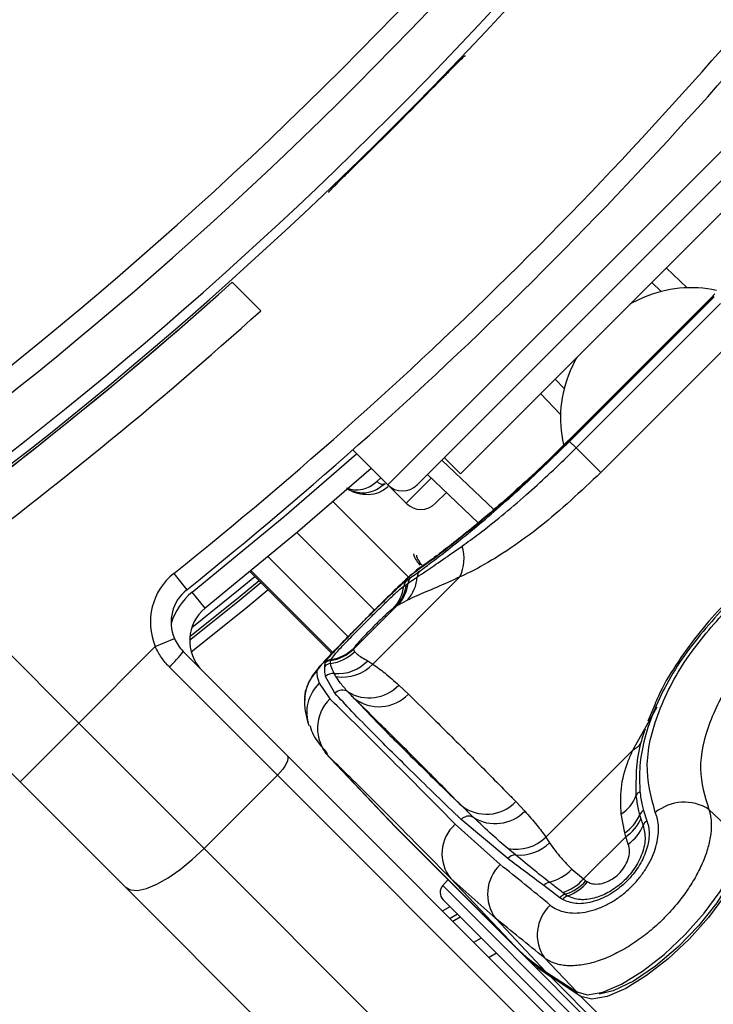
# Model space of a CAD drawing. Header units: millimetres. Extents: x 20 to 22981, y 40 to 19992.
# Tile 88 of 143: x 6835 to 6902, y 14519 to 14613. Entities that reach past the tile are written whole.
import ezdxf

# ---------------------------------------------------------------- set-up
doc = ezdxf.new("R2010")
doc.units = ezdxf.units.MM
doc.header["$LTSCALE"] = 2
doc.layers.add('COMPONENT_GEOMETRY', color=7, linetype='Continuous')
doc.styles.add('SLDTEXTSTYLE0', font='TXT', dxfattribs={"width": 0.75})
doc.dimstyles.new('SLDDIMSTYLE0', dxfattribs={"dimtxt": 100, "dimasz": 6.604, "dimexe": 0, "dimexo": 0.0625, "dimgap": 25, "dimtad": 0, "dimtih": 1, "dimtoh": 1, "dimdec": 0, "dimrnd": 1e-09, "dimzin": 12, "dimdsep": 46, "dimtxsty": 'SLDTEXTSTYLE0', "dimsah": 1, "dimcen": 0.09, "dimadec": 0, "dimazin": 3, "dimtfac": 1, "dimtdec": 0, "dimtofl": 0, "dimtmove": 0, "dimatfit": 3, "dimfxl": 1, "dimfrac": 2, "dimtolj": 1, "dimtzin": 12, "dimarcsym": 0})

# ---------------------------------------------------------------- blocks, each defined once
blk = doc.blocks.new('_D_3')
at = {"layer": 'COMPONENT_GEOMETRY', "color": 7}
for p, q in [((7626.606, 16889.951), (7596.137, 16889.951)), ((7596.137, 16889.951), (7596.137, 16731.201)), ((7993.134, 16889.951), (8023.603, 16889.951)), ((8023.603, 16889.951), (8023.603, 16731.201)), ((6620.486, 11970.81), (6620.486, 16752.273)), ((6938.092, 11970.81), (6938.092, 16752.273)), ((6620.486, 16745.923), (6938.092, 16745.923)), ((6938.092, 16745.923), (7543.591, 16745.923)), ((7596.137, 16731.201), (7626.606, 16731.201)), ((8023.603, 16731.201), (7993.134, 16731.201))]:
    blk.add_line(p, q, dxfattribs=at)
for points in [[(6620.486, 16745.923), (6627.09, 16744.907), (6627.09, 16746.939)], [(6938.092, 16745.923), (6931.488, 16746.939), (6931.488, 16744.907)]]:
    blk.add_solid(points, dxfattribs=at)
at = {"layer": 'COMPONENT_GEOMETRY', "color": 7, "char_height": 100, "attachment_point": 1, "style": 'SLDTEXTSTYLE0'}
for s, insert in [('6.25in', (7626.606, 16860.108)), ('159mm', (7574.037, 16710.489))]:
    blk.add_mtext(s, dxfattribs=dict(at, insert=insert))

msp = doc.modelspace()

# ---------------------------------------------------------------- linework, layer by layer
at = {"color": 7, "linetype": 'Continuous', "lineweight": 25}
for p, q in [((6878.063, 14609.971), (6878.127, 14609.972)), ((6873.476, 14568.645), (6906.286, 14601.454)), ((6864.959, 14596.804), (6864.959, 14596.867)), ((6905.225, 14597.283), (6877.648, 14569.705)), ((6858.397, 14585.421), (6855.635, 14588.183)), ((6897.016, 14587.269), (6896.09, 14588.147)), ((6902.183, 14587.05), (6901.995, 14586.862)), ((6902.003, 14586.854), (6888.076, 14572.927)), ((6902.033, 14586.824), (6888.106, 14572.897)), ((6888.174, 14572.83), (6902.101, 14586.756)), ((6888.804, 14572.2), (6902.73, 14586.127)), ((6902.003, 14586.853), (6902.033, 14586.824)), ((6905.109, 14583.748), (6891.183, 14569.821)), ((6886.783, 14578.84), (6887.662, 14577.914)), ((6888.069, 14572.935), (6887.498, 14572.367)), ((6888.174, 14572.83), (6888.804, 14572.2)), ((6867.282, 14572.01), (6870.647, 14568.645)), ((6891.183, 14569.821), (6888.804, 14572.2)), ((6876.092, 14571.261), (6877.648, 14569.705)), ((6879.368, 14564.982), (6874.465, 14569.634)), ((6870.647, 14568.645), (6872.432, 14566.86)), ((6876.296, 14567.897), (6875.261, 14566.861)), ((6826.842, 14559.7), (6840.854, 14545.688)), ((6850.013, 14560.095), (6851.262, 14558.533)), ((6857.375, 14560.257), (6865.244, 14552.389)), ((6877.599, 14559.768), (6869.206, 14551.375)), ((6872.459, 14559.42), (6872.852, 14559.697)), ((6872.198, 14558.877), (6872.451, 14559.053)), ((6872.451, 14559.053), (6872.601, 14559.157)), ((6853.047, 14556.749), (6851.798, 14558.311)), ((6867.357, 14552.822), (6871.43, 14556.895)), ((6871.43, 14556.895), (6871.151, 14556.708)), ((6871.593, 14557.004), (6871.43, 14556.895)), ((6872.553, 14557.536), (6871.593, 14557.004)), ((6835.197, 14540.031), (6820.738, 14554.49)), ((6848.235, 14553.069), (6850.077, 14553.849)), ((6848.235, 14553.069), (6840.854, 14545.688)), ((6867.365, 14552.871), (6867.357, 14552.822)), ((6867.377, 14552.905), (6867.365, 14552.871)), ((6850.932, 14552.581), (6860.948, 14542.564)), ((6867.357, 14552.822), (6867.432, 14552.56)), ((6860.018, 14540.666), (6849.584, 14551.1)), ((6864.565, 14551.144), (6864.605, 14551.482)), ((6864.605, 14551.482), (6864.629, 14551.542)), ((6865.149, 14551.711), (6865.157, 14551.76)), ((6865.157, 14551.76), (6865.178, 14551.814)), ((6868.71, 14551.686), (6869.206, 14551.375)), ((6865.554, 14548.559), (6864.658, 14550.177)), ((6865.655, 14550.168), (6865.491, 14550.458)), ((6864.025, 14549.515), (6865.059, 14548.021)), ((6871.712, 14549.339), (6872.631, 14548.481)), ((6896.385, 14547.453), (6895.718, 14545.861)), ((6835.197, 14540.031), (6840.854, 14545.688)), ((6840.854, 14545.688), (6852.947, 14533.595)), ((6860.948, 14542.564), (6920.922, 14482.59)), ((6864.576, 14542.86), (6870.771, 14536.31)), ((6864.938, 14542.488), (6871.133, 14535.937)), ((6885.889, 14534.692), (6894.282, 14543.085)), ((6860.018, 14540.666), (6852.947, 14533.595)), ((6919.992, 14480.692), (6860.018, 14540.666)), ((6845.355, 14529.873), (6835.197, 14540.031)), ((6882.995, 14538.117), (6883.854, 14537.198)), ((6893.494, 14535.102), (6893.157, 14536.931)), ((6894.93, 14536.828), (6895.036, 14536.468)), ((6895.296, 14537.252), (6895.625, 14536.254)), ((6901.606, 14537.364), (6904.613, 14534.515)), ((6871.133, 14535.937), (6882.925, 14524.146)), ((6871.133, 14535.937), (6871.144, 14535.927)), ((6871.144, 14535.927), (6882.935, 14524.135)), ((6877.15, 14535.931), (6881.498, 14532.042)), ((6882.212, 14532.624), (6877.721, 14536.393)), ((6895.036, 14536.468), (6895.265, 14535.81)), ((6883.323, 14523.725), (6871.531, 14535.517)), ((6893.591, 14534.733), (6893.494, 14535.102)), ((6885.889, 14534.692), (6886.253, 14534.143)), ((6893.591, 14534.733), (6889.519, 14530.661)), ((6893.838, 14534.021), (6893.591, 14534.733)), ((6852.947, 14533.595), (6912.921, 14473.621)), ((6882.972, 14532.976), (6882.226, 14533.598)), ((6888.396, 14531.596), (6889.519, 14530.661)), ((6876.455, 14530.593), (6875.951, 14530.033)), ((6881.05, 14526.849), (6876.73, 14530.696)), ((6876.73, 14530.696), (6882.925, 14524.146)), ((6889.519, 14530.661), (6889.753, 14530.483)), ((6905.329, 14469.899), (6845.355, 14529.873)), ((6887.235, 14528.853), (6885.686, 14530.023)), ((6887.737, 14529.18), (6887.501, 14529.359)), ((6875.987, 14528.657), (6890.081, 14514.563)), ((6887.492, 14528.682), (6887.235, 14528.853)), ((6876.906, 14526.607), (6877.621, 14527.022)), ((6881.05, 14526.849), (6885.896, 14521.726)), ((6878.957, 14524.555), (6879.671, 14524.973)), ((6881.131, 14523.513), (6880.419, 14523.093)), ((6882.925, 14524.146), (6882.935, 14524.135)), ((6883.323, 14523.725), (7162.138, 14244.91)), ((6885.762, 14523.045), (6888.862, 14519.768)), ((6885.896, 14521.726), (6888.862, 14519.768)), ((6885.989, 14521.648), (6888.954, 14519.69)), ((6889.26, 14519.348), (6886.294, 14521.305)), ((6886.294, 14521.305), (7930.77, 13476.829))]:
    msp.add_line(p, q, dxfattribs=at)
at = {"color": 8, "linetype": 'Continuous', "lineweight": 25}
for p, q in [((6870.647, 14568.645), (6906.286, 14604.283)), ((6897.488, 14589.545), (6899.506, 14587.63)), ((6887.3, 14575.424), (6885.385, 14577.442)), ((6888.077, 14572.927), (6888.106, 14572.897)), ((6875.863, 14571.032), (6880.884, 14566.268)), ((6869.604, 14568.968), (6869.964, 14569.328)), ((6872.432, 14566.86), (6874.845, 14569.274)), ((6865.385, 14567.011), (6872.657, 14559.739)), ((6861.898, 14564.028), (6869.365, 14556.561)), ((6859.121, 14561.7), (6866.815, 14554.005)), ((6857.376, 14560.258), (6865.244, 14552.389)), ((6865.343, 14552.493), (6857.487, 14560.35)), ((6894.282, 14543.085), (6896.618, 14547.238)), ((6864.938, 14542.488), (6864.787, 14542.706)), ((6890.751, 14515.233), (6875.951, 14530.033)), ((6875.934, 14527.579), (6876.651, 14527.993)), ((6877.382, 14527.262), (6876.666, 14526.847)), ((6889.26, 14519.348), (8151.148, 13257.459))]:
    msp.add_line(p, q, dxfattribs=at)
at = {"color": 7, "linetype": 'Continuous', "lineweight": 25, "flags": 128}
for points in [[(6895.305, 14586.696), (6894.157, 14586.149), (6894.014, 14586.071)], [(6888.859, 14580.917), (6888.781, 14580.774), (6888.234, 14579.625)], [(6869.063, 14570.229), (6861.957, 14564.078), (6853.047, 14556.749)], [(6851.545, 14553.672), (6856.328, 14557.508), (6858.414, 14559.218)], [(6860.948, 14542.564), (6861.015, 14542.443), (6861.026, 14542.272), (6860.979, 14542.057), (6860.876, 14541.808), (6860.722, 14541.534), (6860.522, 14541.244), (6860.284, 14540.952), (6860.018, 14540.666)], [(6870.771, 14536.31), (6870.801, 14536.279), (6871.133, 14535.937)], [(6870.971, 14536.101), (6871.198, 14535.858), (6871.531, 14535.517)], [(6888.862, 14519.768), (6889.912, 14519.494), (6891.386, 14519.752), (6893.186, 14520.526), (6895.196, 14521.766), (6897.286, 14523.39), (6899.32, 14525.295), (6901.166, 14527.355), (6902.705, 14529.438), (6903.836, 14531.408), (6904.486, 14533.138), (6904.613, 14534.515)], [(6905.034, 14534.116), (6904.907, 14532.737), (6904.256, 14531.004), (6903.123, 14529.031), (6901.582, 14526.945), (6899.734, 14524.882), (6897.696, 14522.975), (6895.603, 14521.348), (6893.59, 14520.107), (6891.787, 14519.331), (6890.312, 14519.073), (6889.26, 14519.348)], [(6845.355, 14529.873), (6845.841, 14529.604), (6846.526, 14529.563), (6847.383, 14529.752), (6848.38, 14530.162), (6849.478, 14530.779), (6850.634, 14531.578), (6851.806, 14532.529), (6852.947, 14533.595)], [(6904.586, 14533.627), (6904.415, 14532.282), (6903.661, 14530.438), (6902.371, 14528.349), (6900.647, 14526.176), (6898.624, 14524.091), (6896.461, 14522.256), (6894.326, 14520.817), (6892.389, 14519.886), (6891.024, 14519.55)], [(6885.896, 14521.726), (6885.981, 14521.653), (6885.989, 14521.648)], [(6888.862, 14519.768), (6888.947, 14519.696), (6888.954, 14519.69)]]:
    msp.add_lwpolyline(points, dxfattribs=at)
at = {"color": 8, "linetype": 'Continuous', "lineweight": 25, "flags": 128}
for points in [[(6851.798, 14558.311), (6860.665, 14565.605), (6867.646, 14571.646)], [(6873.854, 14560.72), (6873.817, 14560.695), (6873.274, 14560.235)], [(6851.753, 14554.899), (6856.425, 14558.662), (6857.823, 14559.81)], [(6858.238, 14559.394), (6856.41, 14557.895), (6851.562, 14554.002)], [(6859.124, 14558.508), (6856.959, 14556.733), (6851.7, 14552.521)]]:
    msp.add_lwpolyline(points, dxfattribs=at)
at = {"color": 7, "linetype": 'Continuous', "lineweight": 25}
for centre, radius, start, end in [((6588.795, 14886.136), 392.331, 303.6328, 326.3672), ((6588.795, 14886.136), 394.415, 303.6328, 326.3672), ((6588.795, 14886.136), 398.862, 303.6328, 326.3672), ((6588.795, 14886.136), 399.777, 303.6328, 326.3672), ((6591.482, 14883.449), 414, 308.64351, 321.35649), ((6591.482, 14883.449), 416, 308.64351, 321.35649), ((6588.795, 14886.136), 399.86, 314.24538, 315.75462), ((6588.795, 14886.136), 400, 303.6328, 311.84714), ((6899.866, 14576.1), 11.537, 77.57908, 113.28737), ((6587.689, 14885.31), 404, 306.29644, 312.07236), ((6588.795, 14886.136), 400, 303.6328, 310.85259), ((6898.823, 14575.066), 11.529, 156.70562, 192.7686), ((6872.062, 14570.059), 2, 225, 315), ((6873.846, 14568.275), 2, 225, 315), ((6873.867, 14561.552), 4.137, 334.45211, 16.68675), ((6853.76, 14555.409), 6, 128.64351, 202.95834), ((6869.706, 14560.047), 3.795, 318.58943, 355.72049), ((6873.525, 14559.055), 0.93, 136.37838, 173.68207), ((6874.369, 14559.734), 0.878, 137.60229, 178.05066), ((6853.76, 14555.409), 4, 128.64351, 202.95834), ((6868.391, 14559.377), 3.84, 315.95981, 352.51974), ((6868.697, 14559.508), 3.782, 316.28289, 353.0911), ((6868.844, 14559.602), 3.783, 316.60268, 353.24452), ((6873.145, 14558.755), 0.955, 135.89214, 172.64581), ((6855.545, 14553.625), 4, 128.64351, 225), ((6864.551, 14555.713), 3.999, 278.72159, 314.71223), ((6864.606, 14555.73), 3.957, 278.31618, 314.43799), ((6842.35, 14559.039), 10.741, 312.33767, 323.03389), ((6864.59, 14555.413), 4.027, 277.86463, 314.89314), ((6864.543, 14555.666), 4.001, 278.70091, 314.69828), ((6865.269, 14550.431), 1.002, 97.29543, 134.61303), ((6865.308, 14550.772), 0.999, 98.69045, 134.71141), ((6865.32, 14550.837), 0.987, 98.25329, 134.4573), ((6865.821, 14554.425), 3.981, 265.24198, 316.53946), ((6866.313, 14554.062), 3.949, 260.41675, 317.11862), ((6866.598, 14547.829), 3.979, 134.78539, 178.70913), ((6865.364, 14549.456), 1.009, 82.81376, 134.38898), ((6868.864, 14552.017), 3.909, 238.28482, 316.76278), ((6866.263, 14547.857), 0.998, 56.77808, 135.26366), ((6869.794, 14551.165), 3.906, 232.01316, 316.5911), ((6867.843, 14545.192), 3.969, 134.53875, 222.95073), ((6891.251, 14539.934), 3.557, 302.41093, 339.29018), ((6895.349, 14538.337), 0.842, 117.42489, 156.26645), ((6880.157, 14540.816), 3.916, 232.02145, 316.42955), ((6899.231, 14533.631), 4.425, 57.53622, 129.0591), ((6878.44, 14535.742), 0.97, 60.96364, 137.89219), ((6881.004, 14539.973), 3.978, 238.25351, 315.76203), ((6891.354, 14538.342), 3.883, 303.44094, 337.04942), ((6895.809, 14536.439), 0.961, 122.22594, 156.12593), ((6879.655, 14533.096), 3.783, 131.4596, 219.36279), ((6891.412, 14538.015), 3.94, 303.58957, 336.88929), ((6891.49, 14537.357), 4.08, 305.13419, 337.71075), ((6896.204, 14535.418), 1.017, 124.71579, 157.36131), ((6882.999, 14537.688), 4.163, 259.29241, 313.96486), ((6883.325, 14537.18), 4.219, 265.20879, 313.95768), ((6882.986, 14531.948), 1.028, 90.77151, 138.85846), ((6884.168, 14529.196), 3.903, 133.17459, 216.97114), ((6885.179, 14534.711), 4.478, 283.33703, 315.92973), ((6886.517, 14529.285), 1.111, 105.90957, 138.37856), ((6886.153, 14533.665), 4.512, 287.38417, 318.2505), ((6886.38, 14533.491), 4.52, 287.47342, 318.26682), ((6886.521, 14533.124), 4.35, 289.48419, 320.95897), ((6876.694, 14529.364), 1, 138, 225), ((6888.08, 14528.104), 1.129, 107.65591, 138.44393), ((6888.338, 14528.001), 1.086, 109.73782, 141.2283), ((6888.926, 14525.272), 3.869, 132.38368, 215.1453), ((6896.329, 14537.569), 18.97, 225.04205, 236.63391), ((6896.728, 14537.15), 18.972, 225.04205, 236.63391)]:
    msp.add_arc(centre, radius, start, end, dxfattribs=at)
at = {"color": 8, "linetype": 'Continuous', "lineweight": 25}
for centre, radius, start, end in [((6855.545, 14553.625), 6, 128.64351, 164.4516), ((6866.795, 14546.687), 3.958, 134.40754, 198.81242), ((6893.197, 14545.147), 2.33, 297.76423, 323.77615)]:
    msp.add_arc(centre, radius, start, end, dxfattribs=at)
at = {"color": 7, "linetype": 'Continuous', "lineweight": 25}
for centre, major_axis, ratio, start_param, end_param in [((6972.971, 14431.371), (-108.975, 119.844), 0.055229, 0.058825, 0.125695), ((6974.454, 14432.854), (-111.663, 117.156), 0.008717, 5.779513, 6.090173), ((6971.557, 14430.096), (-108.835, 114.328), 0.008938, 5.779523, 6.090184), ((6972.971, 14431.371), (-114.321, 114.498), 0.072841, 5.64234, 5.70921), ((6970.148, 14428.552), (-111.493, 111.67), 0.074687, 5.642343, 5.709213)]:
    msp.add_ellipse(centre, major_axis=major_axis, ratio=ratio, start_param=start_param, end_param=end_param, dxfattribs=at)
for points, knots in [([(6875.238, 14607.14), (6875.552, 14607.462), (6876.18, 14608.106), (6877.02, 14608.961), (6877.659, 14609.601), (6877.997, 14609.927), (6878.045, 14609.959), (6878.063, 14609.971)], [0, 0, 0, 0, 0.217103, 0.434207, 0.651285, 0.868325, 1, 1, 1, 1]), ([(6864.959, 14596.867), (6864.991, 14596.909), (6865.056, 14596.992), (6865.554, 14597.497), (6866.286, 14598.222), (6867.08, 14599), (6867.595, 14599.502), (6867.79, 14599.692)], [0, 0, 0, 0, 0.217051, 0.434103, 0.651134, 0.868186, 1, 1, 1, 1]), ([(6888.106, 14572.897), (6886.51, 14571.348), (6883.307, 14568.242), (6878.809, 14564.409), (6875.124, 14561.526), (6873.895, 14560.669), (6873.274, 14560.235)], [0, 0, 0, 0, 0.246039, 0.493344, 0.74369, 1, 1, 1, 1]), ([(6873.72, 14560.326), (6874.111, 14560.616), (6875.396, 14561.568), (6878.512, 14564.014), (6883.214, 14568.018), (6886.522, 14571.227), (6888.174, 14572.83)], [0, 0, 0, 0, 0.129083, 0.424338, 0.712561, 1, 1, 1, 1]), ([(6887.498, 14572.367), (6887.238, 14572.106), (6886.172, 14571.037), (6884.26, 14569.248), (6881.873, 14567.097), (6879.631, 14565.182), (6877.627, 14563.549), (6875.938, 14562.233), (6874.598, 14561.237), (6874.102, 14560.893), (6873.853, 14560.72)], [0, 0, 0, 0, 0.043335, 0.177969, 0.313199, 0.448509, 0.585187, 0.722529, 0.861193, 1, 1, 1, 1]), ([(6877.83, 14562.74), (6878.347, 14563.117), (6880.232, 14564.494), (6883.766, 14567.405), (6887.014, 14570.421), (6888.591, 14571.988), (6888.804, 14572.2)], [0, 0, 0, 0, 0.159037, 0.579884, 0.943274, 1, 1, 1, 1]), ([(6869.604, 14568.968), (6869.674, 14568.909), (6869.814, 14568.789), (6870.059, 14568.707), (6870.256, 14568.709), (6870.35, 14568.755), (6870.385, 14568.773)], [0, 0, 0, 0, 0.279636, 0.559272, 0.838908, 1, 1, 1, 1]), ([(6891.183, 14569.821), (6889.258, 14568.015), (6886.381, 14565.315), (6882.444, 14562.464), (6879.807, 14560.811), (6878.258, 14560.079), (6877.599, 14559.768)], [0, 0, 0, 0, 0.419372, 0.626845, 0.841167, 1, 1, 1, 1]), ([(6866.693, 14568.322), (6866.72, 14568.302), (6866.961, 14568.126), (6867.568, 14567.929), (6868.419, 14567.838), (6869.457, 14568.049), (6870.034, 14568.499), (6870.385, 14568.773)], [0, 0, 0, 0, 0.019593, 0.174111, 0.402339, 0.637038, 1, 1, 1, 1]), ([(6873.491, 14559.764), (6873.755, 14559.941), (6874.863, 14560.682), (6876.547, 14561.85), (6877.83, 14562.74)], [0, 0, 0, 0, 0.238761, 1, 1, 1, 1]), ([(6873.118, 14561.998), (6873.195, 14561.77), (6873.326, 14561.379), (6873.621, 14561.05), (6873.744, 14560.913)], [0, 0, 0, 0, 0.582959, 1, 1, 1, 1]), ([(6873.86, 14560.722), (6873.848, 14560.715), (6873.615, 14560.571), (6873.216, 14560.231), (6872.451, 14559.576), (6871.333, 14558.504), (6870.002, 14557.199), (6869.039, 14556.238), (6868.602, 14555.802)], [0, 0, 0, 0, 0.006151, 0.126783, 0.343161, 0.567957, 0.803808, 1, 1, 1, 1]), ([(6877.599, 14559.768), (6876.819, 14559.413), (6875.237, 14558.694), (6873.624, 14558.039), (6872.843, 14557.673), (6872.553, 14557.536)], [0, 0, 0, 0, 0.3790061, 0.7687831, 1, 1, 1, 1]), ([(6872.601, 14559.157), (6872.789, 14559.287), (6873.059, 14559.472), (6873.39, 14559.696), (6873.491, 14559.764)], [0, 0, 0, 0, 0.696657, 1, 1, 1, 1]), ([(6872.852, 14559.697), (6873.04, 14559.832), (6873.304, 14560.021), (6873.628, 14560.258), (6873.72, 14560.326)], [0, 0, 0, 0, 0.71409, 1, 1, 1, 1]), ([(6864.629, 14551.542), (6864.724, 14551.683), (6864.916, 14551.964), (6865.769, 14552.895), (6866.942, 14554.107), (6868.289, 14555.466), (6869.604, 14556.774), (6870.784, 14557.928), (6871.76, 14558.848), (6872.256, 14559.274), (6872.432, 14559.401), (6872.459, 14559.42)], [0, 0, 0, 0, 0.128772, 0.257506, 0.386957, 0.507462, 0.621373, 0.734927, 0.852016, 0.977201, 1, 1, 1, 1]), ([(6865.178, 14551.814), (6865.275, 14551.955), (6865.468, 14552.238), (6866.331, 14553.172), (6867.456, 14554.331), (6868.668, 14555.552), (6869.823, 14556.697), (6870.843, 14557.687), (6871.707, 14558.494), (6872.029, 14558.746), (6872.198, 14558.877)], [0, 0, 0, 0, 0.14005, 0.280395, 0.409802, 0.528506, 0.640305, 0.752924, 0.870839, 1, 1, 1, 1]), ([(6871.151, 14556.708), (6871.112, 14556.68), (6870.994, 14556.597), (6870.687, 14556.335), (6870.221, 14555.905), (6869.696, 14555.401), (6869.106, 14554.817), (6868.504, 14554.203), (6867.948, 14553.614), (6867.524, 14553.135), (6867.426, 14552.981), (6867.377, 14552.905)], [0, 0, 0, 0, 0.061845, 0.1849, 0.290127, 0.388407, 0.48934, 0.604425, 0.718225, 0.859767, 1, 1, 1, 1]), ([(6903.6, 14557.404), (6902.056, 14555.694), (6898.964, 14552.268), (6895.95, 14546.575), (6894.821, 14542.143), (6894.928, 14539.798), (6894.961, 14539.084)], [0, 0, 0, 0, 0.287424, 0.575721, 0.870977, 1, 1, 1, 1]), ([(6896.442, 14537.067), (6896.038, 14538.563), (6895.231, 14541.547), (6896.644, 14547.047), (6899.595, 14552.492), (6902.485, 14555.673), (6903.84, 14557.164)], [0, 0, 0, 0, 0.2632036, 0.5247273, 0.7771853, 1, 1, 1, 1]), ([(6903.364, 14557.36), (6903.17, 14557.167), (6902.15, 14556.15), (6900.413, 14554.124), (6898.375, 14551.268), (6897.008, 14548.997), (6896.497, 14547.731), (6896.385, 14547.453)], [0, 0, 0, 0, 0.064531, 0.339586, 0.628569, 0.91851, 1, 1, 1, 1]), ([(6868.602, 14555.802), (6868.544, 14555.744), (6868.007, 14555.21), (6866.971, 14554.166), (6865.657, 14552.83), (6864.538, 14551.658), (6863.819, 14550.835), (6863.269, 14550.131), (6862.829, 14549.192), (6862.602, 14548.451), (6862.645, 14547.996), (6862.654, 14547.899)], [0, 0, 0, 0, 0.019489, 0.18052, 0.341758, 0.509074, 0.6918, 0.81673, 0.891072, 0.976876, 1, 1, 1, 1]), ([(6868.108, 14555.307), (6867.619, 14554.816), (6866.612, 14553.805), (6865.299, 14552.459), (6864.299, 14551.385), (6863.846, 14550.824), (6863.807, 14550.694), (6863.795, 14550.653)], [0, 0, 0, 0, 0.205185, 0.42219, 0.649845, 0.891012, 1, 1, 1, 1]), ([(6850.077, 14553.849), (6850.187, 14553.621), (6850.41, 14553.157), (6850.756, 14552.775), (6850.932, 14552.581)], [0, 0, 0, 0, 0.4903923, 1, 1, 1, 1]), ([(6907.146, 14553.858), (6906.062, 14552.659), (6903.754, 14550.105), (6901.451, 14545.673), (6900.437, 14541.137), (6901.216, 14538.625), (6901.606, 14537.364)], [0, 0, 0, 0, 0.223488, 0.476086, 0.737075, 1, 1, 1, 1]), ([(6849.584, 14551.1), (6849.516, 14551.17), (6849.311, 14551.381), (6848.995, 14551.762), (6848.654, 14552.256), (6848.405, 14552.698), (6848.278, 14552.976), (6848.235, 14553.069)], [0, 0, 0, 0, 0.122193, 0.36779, 0.617695, 0.872055, 1, 1, 1, 1]), ([(6867.432, 14552.56), (6867.51, 14552.482), (6867.746, 14552.245), (6868.324, 14551.91), (6868.71, 14551.686)], [0, 0, 0, 0, 0.331963, 1, 1, 1, 1]), ([(6864.658, 14550.177), (6864.626, 14550.354), (6864.562, 14550.706), (6864.564, 14550.998), (6864.565, 14551.144)], [0, 0, 0, 0, 0.4998621, 1, 1, 1, 1]), ([(6865.141, 14551.424), (6865.137, 14551.495), (6865.131, 14551.594), (6865.145, 14551.686), (6865.149, 14551.711)], [0, 0, 0, 0, 0.722931, 1, 1, 1, 1]), ([(6865.491, 14550.458), (6865.376, 14550.694), (6865.203, 14551.049), (6865.157, 14551.33), (6865.141, 14551.424)], [0, 0, 0, 0, 0.665988, 1, 1, 1, 1]), ([(6869.206, 14551.375), (6869.593, 14551.093), (6870.468, 14550.456), (6871.266, 14549.74), (6871.712, 14549.339)], [0, 0, 0, 0, 0.441401, 1, 1, 1, 1]), ([(6866.809, 14548.692), (6866.556, 14548.972), (6866.106, 14549.47), (6865.793, 14549.956), (6865.655, 14550.168)], [0, 0, 0, 0, 0.562494, 1, 1, 1, 1]), ([(6877.721, 14536.393), (6876.11, 14537.948), (6872.888, 14541.06), (6869.536, 14544.395), (6867.082, 14546.904), (6866.064, 14548.007), (6865.554, 14548.559)], [0, 0, 0, 0, 0.287942, 0.575885, 0.787474, 1, 1, 1, 1]), ([(6867.39, 14548.086), (6867.281, 14548.201), (6867.083, 14548.409), (6866.894, 14548.604), (6866.809, 14548.692)], [0, 0, 0, 0, 0.550084, 1, 1, 1, 1]), ([(6867.39, 14548.086), (6868.384, 14547.04), (6870.191, 14545.137), (6873.892, 14541.465), (6876.591, 14538.849), (6877.747, 14537.729)], [0, 0, 0, 0, 0.411197, 0.74781, 1, 1, 1, 1]), ([(6877.747, 14537.729), (6877.499, 14537.982), (6876.098, 14539.41), (6873.532, 14542.001), (6870.326, 14545.199), (6868.271, 14547.22), (6867.39, 14548.086)], [0, 0, 0, 0, 0.072703, 0.409757, 0.746813, 1, 1, 1, 1]), ([(6872.631, 14548.481), (6873.513, 14547.613), (6875.569, 14545.592), (6878.777, 14542.392), (6881.344, 14539.799), (6882.746, 14538.37), (6882.995, 14538.117)], [0, 0, 0, 0, 0.253188, 0.590242, 0.927296, 1, 1, 1, 1]), ([(6862.62, 14547.941), (6862.624, 14547.694), (6862.637, 14546.941), (6862.812, 14546.175), (6862.979, 14545.632), (6863.03, 14545.465)], [0, 0, 0, 0, 0.252622, 0.769726, 1, 1, 1, 1]), ([(6863.153, 14545.426), (6863.156, 14545.414), (6863.281, 14544.774), (6863.879, 14543.83), (6864.54, 14543.086), (6864.834, 14542.754)], [0, 0, 0, 0, 0.010791, 0.558542, 1, 1, 1, 1]), ([(6895.46, 14545.109), (6895.292, 14544.607), (6894.537, 14542.349), (6894.56, 14540.283), (6894.578, 14538.676)], [0, 0, 0, 0, 0.222458, 1, 1, 1, 1]), ([(6893.157, 14536.931), (6893.117, 14537.756), (6893.036, 14539.428), (6893.572, 14541.488), (6894.128, 14542.739), (6894.282, 14543.085)], [0, 0, 0, 0, 0.413547, 0.837804, 1, 1, 1, 1]), ([(6894.578, 14538.676), (6894.638, 14538.238), (6894.723, 14537.61), (6894.882, 14537.01), (6894.93, 14536.828)], [0, 0, 0, 0, 0.696668, 1, 1, 1, 1]), ([(6894.961, 14539.084), (6895.018, 14538.637), (6895.098, 14538.011), (6895.252, 14537.421), (6895.296, 14537.252)], [0, 0, 0, 0, 0.714143, 1, 1, 1, 1]), ([(6878.911, 14536.59), (6878.695, 14536.802), (6878.303, 14537.187), (6877.92, 14537.561), (6877.747, 14537.729)], [0, 0, 0, 0, 0.550084, 1, 1, 1, 1]), ([(6883.854, 14537.198), (6884.254, 14536.752), (6884.971, 14535.954), (6885.608, 14535.078), (6885.889, 14534.692)], [0, 0, 0, 0, 0.558599, 1, 1, 1, 1]), ([(6901.606, 14537.364), (6901.682, 14537.081), (6901.802, 14536.633), (6901.854, 14535.739), (6901.791, 14534.906), (6901.61, 14534.026), (6901.361, 14533.137), (6901.01, 14532.222), (6900.561, 14531.297), (6900.054, 14530.376), (6899.458, 14529.459), (6898.782, 14528.562), (6898.049, 14527.675), (6897.243, 14526.823), (6896.376, 14526.021), (6895.692, 14525.445), (6894.981, 14524.901), (6894.248, 14524.394), (6893.499, 14523.931), (6892.742, 14523.519), (6891.981, 14523.158), (6891.22, 14522.854), (6890.475, 14522.613), (6889.755, 14522.437), (6889.062, 14522.326), (6888.394, 14522.281), (6887.768, 14522.303), (6887.191, 14522.39), (6886.665, 14522.54), (6886.179, 14522.752), (6885.902, 14522.947), (6885.762, 14523.045)], [0, 0, 0, 0, 0.049626, 0.078577, 0.137394, 0.167327, 0.195134, 0.251586, 0.280294, 0.307651, 0.363199, 0.391451, 0.419354, 0.47607, 0.504949, 0.534169, 0.563603, 0.593708, 0.624043, 0.654548, 0.685288, 0.716764, 0.748492, 0.779398, 0.810537, 0.842407, 0.874528, 0.905316, 0.936327, 0.968042, 1, 1, 1, 1]), ([(6886.318, 14528.13), (6886.528, 14527.983), (6886.953, 14527.684), (6887.757, 14527.437), (6888.667, 14527.346), (6889.646, 14527.435), (6890.679, 14527.701), (6891.695, 14528.126), (6892.69, 14528.704), (6893.595, 14529.389), (6894.421, 14530.178), (6895.126, 14531.022), (6895.721, 14531.922), (6896.187, 14532.844), (6896.524, 14533.783), (6896.722, 14534.712), (6896.773, 14535.614), (6896.689, 14536.289), (6896.562, 14536.765), (6896.482, 14536.966), (6896.442, 14537.067)], [0, 0, 0, 0, 0.063269, 0.128272, 0.191167, 0.255909, 0.316887, 0.379836, 0.437286, 0.496647, 0.551217, 0.607511, 0.661445, 0.716934, 0.772639, 0.829832, 0.888774, 0.949243, 0.974567, 1, 1, 1, 1]), ([(6882.226, 14533.598), (6881.713, 14534.035), (6880.542, 14535.034), (6879.498, 14536.03), (6878.911, 14536.59)], [0, 0, 0, 0, 0.437506, 1, 1, 1, 1]), ([(6895.625, 14536.254), (6895.649, 14536.186), (6895.818, 14535.717), (6895.908, 14534.711), (6895.557, 14533.169), (6894.759, 14531.633), (6893.562, 14530.217), (6892.02, 14529.055), (6890.325, 14528.358), (6888.7, 14528.188), (6887.895, 14528.517), (6887.492, 14528.682)], [0, 0, 0, 0, 0.021466, 0.146972, 0.265052, 0.37829, 0.491889, 0.612335, 0.742127, 0.871039, 1, 1, 1, 1]), ([(6895.265, 14535.81), (6895.366, 14535.386), (6895.567, 14534.537), (6895.189, 14532.955), (6894.349, 14531.443), (6893.187, 14530.188), (6891.869, 14529.278), (6890.497, 14528.741), (6889.095, 14528.576), (6888.364, 14528.867), (6887.972, 14529.024)], [0, 0, 0, 0, 0.136771, 0.273805, 0.40009, 0.516407, 0.628045, 0.740836, 0.860989, 1, 1, 1, 1]), ([(6886.253, 14534.143), (6886.592, 14533.658), (6887.158, 14532.849), (6888.042, 14531.955), (6888.396, 14531.596)], [0, 0, 0, 0, 0.598892, 1, 1, 1, 1]), ([(6889.899, 14530.385), (6890.013, 14530.33), (6890.315, 14530.186), (6890.911, 14530.143), (6891.624, 14530.3), (6892.301, 14530.63), (6892.936, 14531.126), (6893.471, 14531.776), (6893.849, 14532.549), (6894.006, 14533.348), (6893.894, 14533.797), (6893.838, 14534.021)], [0, 0, 0, 0, 0.077485, 0.206091, 0.317362, 0.415605, 0.514532, 0.624244, 0.732937, 0.867116, 1, 1, 1, 1]), ([(6886.212, 14530.354), (6885.753, 14530.719), (6884.615, 14531.623), (6883.586, 14532.47), (6882.972, 14532.976)], [0, 0, 0, 0, 0.4033814, 1, 1, 1, 1]), ([(6885.686, 14530.023), (6885.093, 14530.469), (6883.908, 14531.361), (6882.777, 14532.203), (6882.212, 14532.624)], [0, 0, 0, 0, 0.499862, 1, 1, 1, 1]), ([(6887.501, 14529.359), (6887.185, 14529.6), (6886.748, 14529.933), (6886.328, 14530.262), (6886.212, 14530.354)], [0, 0, 0, 0, 0.722931, 1, 1, 1, 1]), ([(6889.753, 14530.483), (6889.777, 14530.465), (6889.824, 14530.43), (6889.874, 14530.4), (6889.899, 14530.385)], [0, 0, 0, 0, 0.503349, 1, 1, 1, 1]), ([(6887.972, 14529.024), (6887.931, 14529.048), (6887.85, 14529.097), (6887.775, 14529.153), (6887.737, 14529.18)], [0, 0, 0, 0, 0.502419, 1, 1, 1, 1])]:
    msp.add_open_spline(points, degree=3, knots=knots, dxfattribs=at)
at = {"color": 8, "linetype": 'Continuous', "lineweight": 25}
for points, knots in [([(6866.725, 14568.349), (6866.79, 14568.318), (6867.067, 14568.186), (6867.686, 14568.122), (6868.661, 14568.24), (6869.252, 14568.696), (6869.604, 14568.968)], [0, 0, 0, 0, 0.056154, 0.237467, 0.545947, 1, 1, 1, 1]), ([(6870.693, 14568.475), (6870.395, 14568.247), (6869.851, 14567.831), (6868.82, 14567.646), (6867.865, 14567.75), (6867.119, 14568.018), (6866.786, 14568.27), (6866.705, 14568.332)], [0, 0, 0, 0, 0.289653, 0.529386, 0.770871, 0.944075, 1, 1, 1, 1]), ([(6873.41, 14561.879), (6873.42, 14561.814), (6873.452, 14561.605), (6873.635, 14561.274), (6873.837, 14560.995), (6873.964, 14560.901), (6873.983, 14560.888)], [0, 0, 0, 0, 0.193296, 0.614167, 0.944036, 1, 1, 1, 1]), ([(6873.274, 14560.235), (6873.055, 14560.065), (6872.619, 14559.726), (6871.357, 14558.528), (6869.832, 14557.028), (6868.666, 14555.869), (6868.129, 14555.329), (6868.108, 14555.307)], [0, 0, 0, 0, 0.257743, 0.513823, 0.759257, 0.990368, 1, 1, 1, 1])]:
    msp.add_open_spline(points, degree=3, knots=knots, dxfattribs=at)

# ---------------------------------------------------------------- dimensions: what is measured, and where the dimension line sits
at = {"layer": 'COMPONENT_GEOMETRY', "color": 7}
dim = msp.add_linear_dim(base=(6938.092, 16745.923), p1=(6620.486, 11968.27), p2=(6938.092, 11968.27), dimstyle='SLDDIMSTYLE0', dxfattribs=at)
dim.commit()
dim.dimension.update_dxf_attribs({"geometry": '_D_3', "text_midpoint": (7809.87, 16745.923), "dimtype": 160})

doc.saveas('drawing.dxf')
